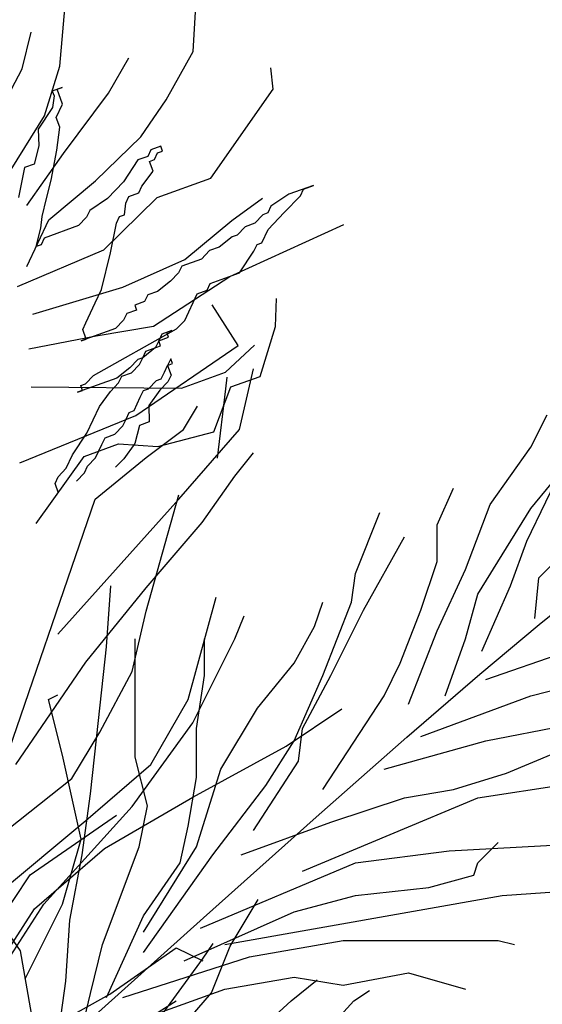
# Model space of a CAD drawing. Extents: x 19.14 to 21.15, y -12.74 to -11.
# Tile 6 of 8: x 20.19 to 20.47, y -11.86 to -11.33. Entities that reach past the tile are written whole.
import ezdxf

# ---------------------------------------------------------------- set-up
doc = ezdxf.new("R2010")
doc.units = 0
doc.header["$MEASUREMENT"] = 0
doc.layers.get('0').update_dxf_attribs({"linetype": 'CONTINUOUS'})
doc.layers.add('DIBUJO', color=5, linetype='CONTINUOUS')

# ---------------------------------------------------------------- blocks, each defined once
blk = doc.blocks.new('ARBPPAL2')
at = {"layer": 'DIBUJO'}
for p, q in [((0.16284, 0.43584), (0.16633, 0.47598)), ((0.23472, 0.44376), (0.23599, 0.46515)), ((0.14241, 0.43447), (0.14728, 0.45417)), ((0.22021, 0.41761), (0.23472, 0.44376)), ((0.18899, 0.42132), (0.2001, 0.44028)), ((0.12113, 0.39391), (0.14241, 0.43447)), ((0.15458, 0.40894), (0.16284, 0.43584)), ((0.27791, 0.42341), (0.27674, 0.43496)), ((0.164, 0.4243), (0.15871, 0.42239)), ((0.15871, 0.42239), (0.15966, 0.41974)), ((0.16136, 0.42334), (0.164, 0.4243)), ((0.16421, 0.4154), (0.16136, 0.42334)), ((0.16485, 0.38871), (0.18899, 0.42132)), ((0.24435, 0.37545), (0.27791, 0.42341)), ((0.15966, 0.41974), (0.15892, 0.4135)), ((0.16083, 0.4082), (0.16421, 0.4154)), ((0.20645, 0.3977), (0.22021, 0.41761)), ((0.15892, 0.4135), (0.15119, 0.40174)), ((0.12801, 0.36648), (0.15458, 0.40894)), ((0.16273, 0.4029), (0.16083, 0.4082)), ((0.15119, 0.40174), (0.15141, 0.39285)), ((0.16125, 0.39041), (0.16273, 0.4029)), ((0.18211, 0.37399), (0.20645, 0.3977)), ((0.14505, 0.36065), (0.16485, 0.38871)), ((0.15141, 0.39285), (0.14897, 0.383)), ((0.15807, 0.37431), (0.16125, 0.39041)), ((0.21196, 0.39071), (0.21026, 0.38711)), ((0.21725, 0.39262), (0.21196, 0.39071)), ((0.21386, 0.38541), (0.21556, 0.38902)), ((0.21556, 0.38902), (0.2182, 0.38997)), ((0.2182, 0.38997), (0.21725, 0.39262)), ((0.14897, 0.383), (0.14368, 0.38109)), ((0.20497, 0.38521), (0.19724, 0.37345)), ((0.21026, 0.38711), (0.20497, 0.38521)), ((0.21122, 0.38446), (0.21386, 0.38541)), ((0.21312, 0.37917), (0.21122, 0.38446)), ((0.14368, 0.38109), (0.1405, 0.365)), ((0.20709, 0.37101), (0.21312, 0.37917)), ((0.15564, 0.36446), (0.15807, 0.37431)), ((0.1568, 0.35292), (0.18211, 0.37399)), ((0.19724, 0.37345), (0.1929, 0.3689)), ((0.21524, 0.36498), (0.24435, 0.37545)), ((0.1929, 0.3689), (0.18856, 0.36435)), ((0.2001, 0.36551), (0.20539, 0.36741)), ((0.20539, 0.36741), (0.20709, 0.37101)), ((0.29961, 0.37141), (0.28638, 0.36665)), ((0.29262, 0.36591), (0.29432, 0.36951)), ((0.29432, 0.36951), (0.29961, 0.37141)), ((0.15321, 0.35462), (0.15564, 0.36446)), ((0.18856, 0.36435), (0.17893, 0.35789)), ((0.18655, 0.33671), (0.21524, 0.36498)), ((0.19767, 0.35566), (0.19841, 0.36191)), ((0.19841, 0.36191), (0.2001, 0.36551)), ((0.25557, 0.35257), (0.27219, 0.36453)), ((0.28638, 0.36665), (0.27674, 0.36019)), ((0.28394, 0.3568), (0.29262, 0.36591)), ((0.17893, 0.35789), (0.17724, 0.35429)), ((0.27505, 0.35659), (0.2724, 0.35564)), ((0.27674, 0.36019), (0.27505, 0.35659)), ((0.27526, 0.3477), (0.28394, 0.3568)), ((0.14495, 0.32772), (0.1568, 0.35292)), ((0.15246, 0.34837), (0.15321, 0.35462)), ((0.17724, 0.35429), (0.1729, 0.34974)), ((0.19015, 0.33501), (0.19333, 0.35111)), ((0.19333, 0.35111), (0.19502, 0.35471)), ((0.19502, 0.35471), (0.19767, 0.35566)), ((0.23027, 0.33151), (0.25557, 0.35257)), ((0.26806, 0.35109), (0.26277, 0.34918)), ((0.2724, 0.35564), (0.26806, 0.35109)), ((0.15003, 0.33852), (0.15246, 0.34837)), ((0.1729, 0.34974), (0.15437, 0.34307)), ((0.25451, 0.32229), (0.31612, 0.35044)), ((0.26277, 0.34918), (0.25843, 0.34463)), ((0.27188, 0.3405), (0.27526, 0.3477)), ((0.15437, 0.34307), (0.15268, 0.33947)), ((0.25578, 0.34368), (0.2488, 0.33817)), ((0.25843, 0.34463), (0.25578, 0.34368)), ((0.26923, 0.33954), (0.27188, 0.3405)), ((0.13987, 0.31692), (0.18655, 0.33671)), ((0.15268, 0.33947), (0.15003, 0.33852)), ((0.18528, 0.31532), (0.19015, 0.33501)), ((0.2435, 0.33627), (0.23916, 0.33172)), ((0.2488, 0.33817), (0.2435, 0.33627)), ((0.25981, 0.32419), (0.26754, 0.33594)), ((0.26754, 0.33594), (0.26923, 0.33954)), ((0.19682, 0.31648), (0.23027, 0.33151)), ((0.23916, 0.33172), (0.22858, 0.32791)), ((0.22689, 0.32431), (0.22254, 0.31975)), ((0.22858, 0.32791), (0.22689, 0.32431)), ((0.21334, 0.2955), (0.25451, 0.32229)), ((0.22254, 0.31975), (0.21556, 0.31425)), ((0.24393, 0.31848), (0.25981, 0.32419)), ((0.14823, 0.30198), (0.19682, 0.31648)), ((0.18189, 0.30812), (0.18528, 0.31532)), ((0.21556, 0.31425), (0.21027, 0.31234)), ((0.23694, 0.31297), (0.24224, 0.31488)), ((0.24224, 0.31488), (0.24393, 0.31848)), ((0.20857, 0.30874), (0.20328, 0.30684)), ((0.21027, 0.31234), (0.20857, 0.30874)), ((0.23017, 0.29857), (0.23694, 0.31297)), ((0.27918, 0.29527), (0.27971, 0.31042)), ((0.17681, 0.29732), (0.18189, 0.30812)), ((0.20423, 0.30419), (0.19894, 0.30229)), ((0.20328, 0.30684), (0.20423, 0.30419)), ((0.25896, 0.28501), (0.24509, 0.30693)), ((0.19724, 0.29869), (0.1929, 0.29413)), ((0.19894, 0.30229), (0.19724, 0.29869)), ((0.22583, 0.29402), (0.23017, 0.29857)), ((0.1929, 0.29413), (0.17438, 0.28747)), ((0.17512, 0.29372), (0.17681, 0.29732)), ((0.17703, 0.28842), (0.17512, 0.29372)), ((0.18105, 0.26893), (0.22583, 0.29402)), ((0.18232, 0.29032), (0.21334, 0.2955)), ((0.22318, 0.29307), (0.21789, 0.29116)), ((0.22053, 0.29211), (0.22318, 0.29307)), ((0.27092, 0.26838), (0.27918, 0.29527)), ((0.14601, 0.28324), (0.18232, 0.29032)), ((0.17438, 0.28747), (0.17703, 0.28842)), ((0.21619, 0.28756), (0.2145, 0.28396)), ((0.21789, 0.29116), (0.21619, 0.28756)), ((0.21619, 0.28756), (0.22149, 0.28947)), ((0.21715, 0.28491), (0.21619, 0.28756)), ((0.22149, 0.28947), (0.22053, 0.29211)), ((0.20381, 0.24722), (0.25896, 0.28501)), ((0.2145, 0.28396), (0.20751, 0.27846)), ((0.20751, 0.27846), (0.20921, 0.28206)), ((0.20921, 0.28206), (0.21715, 0.28491)), ((0.25219, 0.27061), (0.26785, 0.28522)), ((0.20487, 0.2775), (0.20053, 0.27295)), ((0.20751, 0.27846), (0.20487, 0.2775)), ((0.20582, 0.27486), (0.20751, 0.27846)), ((0.22265, 0.27792), (0.22096, 0.27432)), ((0.2236, 0.27527), (0.22265, 0.27792)), ((0.20053, 0.27295), (0.19354, 0.26745)), ((0.20148, 0.2703), (0.20582, 0.27486)), ((0.21926, 0.27072), (0.22096, 0.27432)), ((0.22096, 0.27432), (0.2236, 0.27527)), ((0.22096, 0.27432), (0.22286, 0.26903)), ((0.25973, 0.23968), (0.26728, 0.27235)), ((0.19354, 0.26745), (0.17237, 0.25983)), ((0.17671, 0.26438), (0.18105, 0.26893)), ((0.19449, 0.2648), (0.19619, 0.2684)), ((0.19619, 0.2684), (0.20148, 0.2703)), ((0.21058, 0.26162), (0.21492, 0.26617)), ((0.21492, 0.26617), (0.21757, 0.26712)), ((0.21757, 0.26712), (0.21926, 0.27072)), ((0.22286, 0.26903), (0.22117, 0.26543)), ((0.22837, 0.26204), (0.25219, 0.27061)), ((0.2524, 0.26171), (0.25314, 0.26796)), ((0.25505, 0.26266), (0.27092, 0.26838)), ((0.14739, 0.2628), (0.22837, 0.26204)), ((0.17237, 0.25983), (0.17501, 0.26078)), ((0.17406, 0.26343), (0.17671, 0.26438)), ((0.17501, 0.26078), (0.17406, 0.26343)), ((0.19015, 0.26025), (0.19449, 0.2648)), ((0.20624, 0.25706), (0.20794, 0.26066)), ((0.20794, 0.26066), (0.21058, 0.26162)), ((0.21683, 0.26087), (0.2108, 0.25272)), ((0.22117, 0.26543), (0.21683, 0.26087)), ((0.24584, 0.23841), (0.25505, 0.26266)), ((0.24795, 0.22422), (0.2524, 0.26171)), ((0.18412, 0.25209), (0.19015, 0.26025)), ((0.20286, 0.24986), (0.20624, 0.25706)), ((0.18073, 0.24489), (0.18412, 0.25209)), ((0.20021, 0.24891), (0.20286, 0.24986)), ((0.2108, 0.25272), (0.21101, 0.24383)), ((0.22957, 0.23968), (0.23711, 0.25224)), ((0.14125, 0.22171), (0.20381, 0.24722)), ((0.17734, 0.23769), (0.18073, 0.24489)), ((0.19682, 0.24171), (0.19852, 0.24531)), ((0.19852, 0.24531), (0.20021, 0.24891)), ((0.41698, 0.23007), (0.42578, 0.24767)), ((0.19248, 0.23716), (0.19682, 0.24171)), ((0.20571, 0.24192), (0.20328, 0.23207)), ((0.21101, 0.24383), (0.20571, 0.24192)), ((0.20946, 0.22461), (0.22957, 0.23968)), ((0.22705, 0.20199), (0.25973, 0.23968)), ((0.16962, 0.22594), (0.17734, 0.23769)), ((0.1855, 0.23165), (0.18719, 0.23525)), ((0.18719, 0.23525), (0.19248, 0.23716)), ((0.21577, 0.23059), (0.24584, 0.23841)), ((0.41477, 0.17947), (0.44339, 0.23887)), ((0.17586, 0.2252), (0.19439, 0.23186)), ((0.18211, 0.22445), (0.1855, 0.23165)), ((0.19439, 0.23186), (0.21577, 0.23059)), ((0.20328, 0.23207), (0.19725, 0.22392)), ((0.39496, 0.19927), (0.41698, 0.23007)), ((0.15003, 0.18899), (0.17586, 0.2252)), ((0.16623, 0.21874), (0.16962, 0.22594)), ((0.17777, 0.2199), (0.18211, 0.22445)), ((0.1818, 0.20199), (0.20946, 0.22461)), ((0.19725, 0.22392), (0.19291, 0.21937)), ((0.25722, 0.21455), (0.26728, 0.22712)), ((0.16189, 0.21419), (0.16623, 0.21874)), ((0.17607, 0.2163), (0.17777, 0.2199)), ((0.1602, 0.21059), (0.16189, 0.21419)), ((0.17173, 0.21175), (0.17607, 0.2163)), ((0.23962, 0.18943), (0.25722, 0.21455)), ((0.1621, 0.20529), (0.1602, 0.21059)), ((0.36635, 0.18827), (0.37516, 0.20807)), ((0.41698, 0.19707), (0.42798, 0.21027)), ((0.12398, 0.03364), (0.1818, 0.20199)), ((0.16169, 0.12912), (0.22705, 0.20199)), ((0.20946, 0.14169), (0.22705, 0.2045)), ((0.38176, 0.16407), (0.39496, 0.19927)), ((0.38836, 0.15087), (0.41698, 0.19707)), ((0.32233, 0.16187), (0.33554, 0.19487)), ((0.20946, 0.15425), (0.23962, 0.18943)), ((0.36635, 0.16847), (0.36635, 0.18827)), ((0.42138, 0.15967), (0.44999, 0.18827)), ((0.32673, 0.14207), (0.34874, 0.18167)), ((0.40597, 0.15527), (0.41477, 0.17947)), ((0.35755, 0.14207), (0.36635, 0.16847)), ((0.32013, 0.14647), (0.32233, 0.16187)), ((0.36635, 0.13107), (0.38176, 0.16407)), ((0.41918, 0.13767), (0.42138, 0.15967)), ((0.17677, 0.11405), (0.20946, 0.15425)), ((0.18807, 0.12227), (0.19027, 0.15527)), ((0.39056, 0.12007), (0.40597, 0.15527)), ((0.42152, 0.1345), (0.44828, 0.15599)), ((0.23208, 0.09395), (0.24716, 0.14923)), ((0.38176, 0.12667), (0.38836, 0.15087)), ((0.30032, 0.13327), (0.30472, 0.14647)), ((0.30472, 0.10687), (0.32013, 0.14647)), ((0.20191, 0.10902), (0.20946, 0.14169)), ((0.25722, 0.12661), (0.26225, 0.13918)), ((0.30912, 0.10687), (0.32673, 0.14207)), ((0.34654, 0.11347), (0.35755, 0.14207)), ((0.28932, 0.11347), (0.30032, 0.13327)), ((0.38953, 0.10764), (0.42152, 0.1345)), ((0.35094, 0.09147), (0.36635, 0.13107)), ((0.18367, 0.08267), (0.18807, 0.12227)), ((0.20348, 0.08927), (0.20348, 0.12667)), ((0.23459, 0.08138), (0.25722, 0.12661)), ((0.24089, 0.10687), (0.24089, 0.12667)), ((0.37075, 0.09587), (0.38176, 0.12667)), ((0.39276, 0.10467), (0.43678, 0.12007)), ((0.13907, 0.05877), (0.17677, 0.11405)), ((0.26951, 0.08927), (0.28932, 0.11347)), ((0.33774, 0.09587), (0.34654, 0.11347)), ((0.18432, 0.07636), (0.20191, 0.10902)), ((0.23649, 0.07827), (0.24089, 0.10687)), ((0.28932, 0.07167), (0.30472, 0.10687)), ((0.29372, 0.07827), (0.30912, 0.10687)), ((0.35013, 0.07354), (0.38953, 0.10764)), ((0.41698, 0.09587), (0.45879, 0.10687)), ((0.15666, 0.09395), (0.16169, 0.09646)), ((0.30472, 0.04527), (0.33774, 0.09587)), ((0.35755, 0.07387), (0.41698, 0.09587)), ((0.16421, 0.0638), (0.15666, 0.09395)), ((0.21197, 0.05877), (0.23208, 0.09395)), ((0.20348, 0.06287), (0.20348, 0.08927)), ((0.2497, 0.05627), (0.26951, 0.08927)), ((0.28487, 0.06882), (0.31504, 0.08892)), ((0.17926, 0.04307), (0.18367, 0.08267)), ((0.20191, 0.03616), (0.23459, 0.08138)), ((0.39276, 0.07167), (0.44999, 0.08267)), ((0.16923, 0.05123), (0.18432, 0.07636)), ((0.23649, 0.05187), (0.23649, 0.07827)), ((0.29152, 0.06067), (0.29372, 0.07827)), ((0.27391, 0.04747), (0.28932, 0.07167)), ((0.30112, 0.03032), (0.35013, 0.07354)), ((0.33774, 0.05627), (0.39276, 0.07167)), ((0.17426, 0.01857), (0.16421, 0.0638)), ((0.23459, 0.04118), (0.28487, 0.06882)), ((0.40377, 0.05407), (0.43018, 0.06507)), ((0.17677, 0.02862), (0.21197, 0.05877)), ((0.21008, 0.03647), (0.20348, 0.06287)), ((0.26731, 0.02327), (0.29152, 0.06067)), ((0.23649, 0.01447), (0.2497, 0.05627)), ((0.37516, 0.04527), (0.40377, 0.05407)), ((0.1089, 0.00349), (0.16923, 0.05123)), ((0.23209, 0.02547), (0.23649, 0.05187)), ((0.38836, 0.04087), (0.44559, 0.04967)), ((0.17486, 0.01007), (0.17926, 0.04307)), ((0.2453, 0.01007), (0.27391, 0.04747)), ((0.34874, 0.04087), (0.37516, 0.04527)), ((0.18683, 0.01354), (0.23459, 0.04118)), ((0.29372, 0.00128), (0.38836, 0.04087)), ((0.30912, 0.02767), (0.34874, 0.04087)), ((0.15415, -0.01661), (0.20191, 0.03616)), ((0.20568, 0.01447), (0.21008, 0.03647)), ((0.10136, -0.0342), (0.17677, 0.02862)), ((0.14684, -0.00069), (0.19341, 0.03153)), ((0.24034, -0.0239), (0.30112, 0.03032)), ((0.2607, 0.01007), (0.30912, 0.02767)), ((0.22769, 0.00567), (0.23209, 0.02547)), ((0.16421, -0.01661), (0.17426, 0.01857)), ((0.37295, 0.01227), (0.45219, 0.01667)), ((0.38836, 0.00567), (0.39937, 0.01667)), ((0.14912, -0.01912), (0.18683, 0.01354)), ((0.18587, -0.03832), (0.20568, 0.01447)), ((0.20788, -0.03172), (0.23649, 0.01447)), ((0.32233, 0.00567), (0.37295, 0.01227)), ((0.16826, -0.02512), (0.17486, 0.01007)), ((0.20788, -0.04272), (0.2453, 0.01007)), ((0.20788, -0.02292), (0.22769, 0.00567)), ((0.23869, -0.02952), (0.32233, 0.00567)), ((0.38616, -0.00092), (0.38836, 0.00567)), ((0.12535, -0.03291), (0.14684, -0.00069)), ((0.36195, -0.00752), (0.38616, -0.00092)), ((0.14158, -0.04174), (0.11895, -0.00907)), ((0.32233, -0.01192), (0.36195, -0.00752)), ((0.40157, -0.01192), (0.43238, -0.00972)), ((0.2519, -0.03832), (0.40157, -0.01192)), ((0.25471, -0.03922), (0.26979, -0.0141)), ((0.28932, -0.02072), (0.32233, -0.01192)), ((0.1265, -0.0543), (0.14912, -0.01912)), ((0.13152, -0.05179), (0.15415, -0.01661)), ((0.14409, -0.05681), (0.16421, -0.01661)), ((0.22989, -0.04712), (0.28932, -0.02072)), ((0.16559, -0.09101), (0.24034, -0.0239)), ((0.16606, -0.05812), (0.16826, -0.02512)), ((0.18807, -0.06692), (0.20788, -0.02292)), ((0.2651, -0.04492), (0.31573, -0.03612)), ((0.31573, -0.03612), (0.35755, -0.03612)), ((0.35755, -0.03612), (0.39937, -0.03612)), ((0.39937, -0.03612), (0.40817, -0.03832)), ((0.15164, -0.09953), (0.14158, -0.04174)), ((0.17926, -0.06472), (0.18587, -0.03832)), ((0.18983, -0.06513), (0.22565, -0.04007)), ((0.22565, -0.04007), (0.23997, -0.04723)), ((0.23984, -0.04623), (0.24547, -0.03779)), ((0.24465, -0.06435), (0.25471, -0.03922)), ((0.19687, -0.06692), (0.2651, -0.04492)), ((0.20888, -0.08842), (0.23984, -0.04623)), ((0.16166, -0.08892), (0.16606, -0.05812)), ((0.2519, -0.06252), (0.28932, -0.05592)), ((0.28768, -0.06873), (0.30175, -0.05748)), ((0.28932, -0.05592), (0.31573, -0.06032)), ((0.31573, -0.06032), (0.35094, -0.05372)), ((0.35094, -0.05372), (0.38176, -0.06252)), ((0.19027, -0.08452), (0.2519, -0.06252)), ((0.32145, -0.06873), (0.32989, -0.0631)), ((0.15759, -0.08304), (0.18983, -0.06513)), ((0.17266, -0.09332), (0.17926, -0.06472)), ((0.19699, -0.08662), (0.22565, -0.06871)), ((0.21197, -0.10204), (0.24465, -0.06435)), ((0.25391, -0.09967), (0.28768, -0.06873)), ((0.29049, -0.10248), (0.32145, -0.06873))]:
    blk.add_line(p, q, dxfattribs=at)

msp = doc.modelspace()

# ---------------------------------------------------------------- block references
msp.add_blockref('ARBPPAL2', (20.04566, -11.79222))

doc.saveas('drawing.dxf')
